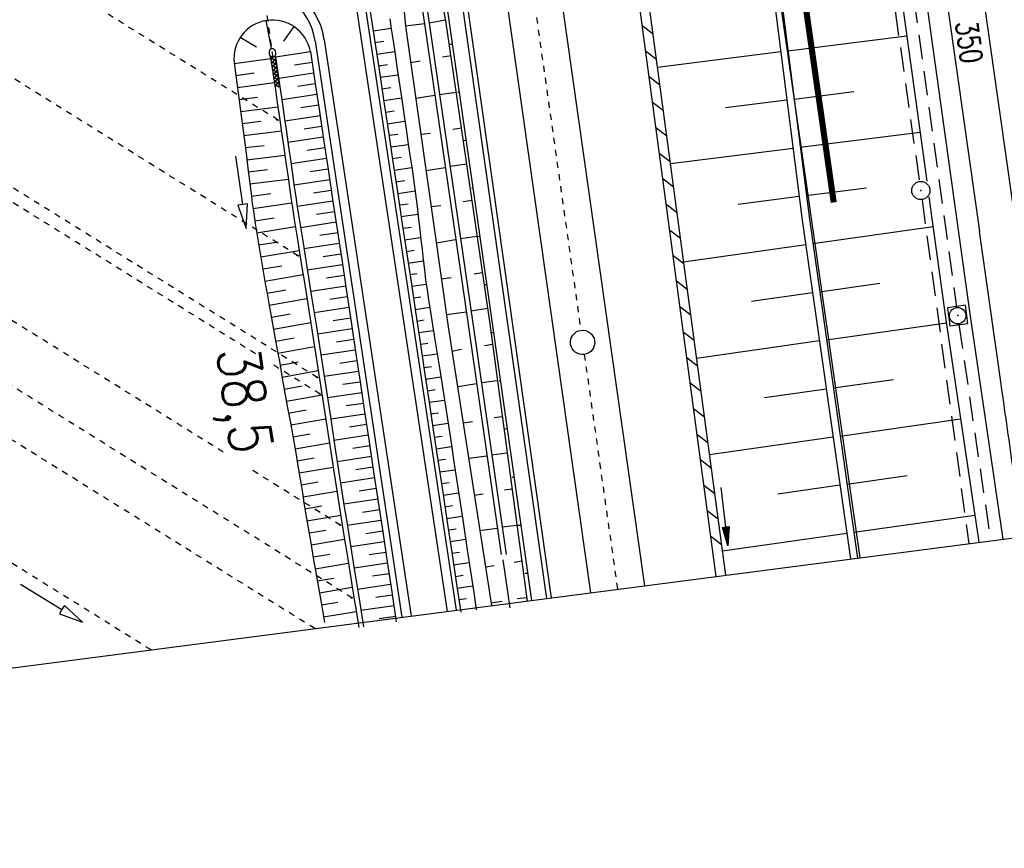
# Model space of a CAD drawing. Extents: x 446224 to 446791, y 446199 to 447379.
# Tile 3 of 113: x 446485 to 446566, y 446199 to 446267. Entities that reach past the tile are written whole.
import ezdxf
from ezdxf.enums import TextEntityAlignment as Align

# ---------------------------------------------------------------- set-up
doc = ezdxf.new("R2010")
doc.units = 0
doc.header["$LTSCALE"] = 2
doc.header["$MEASUREMENT"] = 0
for name, pattern in [('ACAD_ISO03W100', [0.5, 0.25, -0.25]), ('ACAD_ISO10W100W', [0.5, 0.25, -0.25]), ('AUSGEZOGEN', [0]), ('GEMARKBAB', [3.7, 2, -0.5, 0.1, -0.5, 0.1, -0.5]), ('GESTRICH-X2', [1.5, 1, -0.5]), ('STRICHLINIEX2', [0.5, 0.25, -0.25])]:
    doc.linetypes.add(name, pattern=pattern)
doc.layers.get('0').update_dxf_attribs({"linetype": 'AUSGEZOGEN'})
for name, color, linetype in [('202-GEMARKGRZ', 7, 'GEMARKBAB'), ('202-GRENZL-BAB', 7, 'AUSGEZOGEN'), ('BOESCHG', 250, 'AUSGEZOGEN'), ('DB-Ausläufe_Dränageleitungen', 15, 'CONTINUOUS'), ('DB-Bahnachse', 7, 'CONTINUOUS'), ('DB-Gleisachse', 7, 'CONTINUOUS'), ('DB-GRABEN', 15, 'AUSGEZOGEN'), ('DB-Kabelanlagen', 15, 'CONTINUOUS'), ('DB-Vorhandene_Dränageleitungen', 15, 'CONTINUOUS'), ('DB-Wegboeschungen', 15, 'CONTINUOUS'), ('DB-Wege', 15, 'CONTINUOUS'), ('FBRTOP', 250, 'AUSGEZOGEN'), ('KANAL', 7, 'GESTRICH-X2'), ('MULDE', 250, 'AUSGEZOGEN'), ('PFEILTOP', 200, 'AUSGEZOGEN'), ('Planeinteilung', 250, 'CONTINUOUS'), ('Rinne', 200, 'CONTINUOUS'), ('SCHSYMBOL', 200, 'AUSGEZOGEN'), ('TEXTO', 4, 'CONTINUOUS')]:
    doc.layers.add(name, color=color, linetype=linetype)
doc.styles.add('ROMANS', font='romans.shx', dxfattribs={"width": 0.8})

# ---------------------------------------------------------------- blocks, each defined once
blk = doc.blocks.new('GST')
at = {"color": 0}
blk.add_circle((0, 0), 0.75, dxfattribs=at)
blk.add_point((0, 0), dxfattribs=at)
blk = doc.blocks.new('10')
blk.add_blockref('GST', (0, 0))
blk = doc.blocks.new('20')
blk.add_lwpolyline([(-0.754, -0.751), (0.754, -0.751), (0.754, 0.75), (-0.754, 0.75)], close=True)
blk.add_circle((0, 0), 0.676)
blk.add_point((0, 0))
blk = doc.blocks.new('PFEIL2')
at = {"color": 0}
for p, q in [((0.88, 0.002), (-2.401, -0.012)), ((0.881, -0.271), (0.879, 0.276)), ((0.879, 0.276), (2.429, 0.009)), ((0.911, 0.27), (0.879, 0.265)), ((0.965, 0.261), (0.879, 0.246)), ((1.019, 0.252), (0.879, 0.228)), ((1.073, 0.242), (0.879, 0.209)), ((1.127, 0.233), (0.879, 0.191)), ((1.181, 0.224), (0.879, 0.172)), ((1.235, 0.214), (0.879, 0.154)), ((1.289, 0.205), (0.879, 0.135)), ((1.343, 0.196), (0.879, 0.117)), ((1.397, 0.187), (0.879, 0.098)), ((1.451, 0.177), (0.879, 0.08)), ((1.505, 0.168), (0.879, 0.061)), ((1.559, 0.159), (0.88, 0.043)), ((1.613, 0.149), (0.88, 0.024)), ((1.668, 0.14), (0.88, 0.006)), ((1.722, 0.131), (0.88, -0.013)), ((1.776, 0.121), (0.88, -0.031)), ((1.83, 0.112), (0.88, -0.05)), ((1.884, 0.103), (0.88, -0.068)), ((1.938, 0.094), (0.88, -0.087)), ((1.992, 0.084), (0.88, -0.105)), ((2.046, 0.075), (0.88, -0.124)), ((2.1, 0.066), (0.88, -0.142)), ((2.154, 0.056), (0.88, -0.161)), ((2.208, 0.047), (0.88, -0.179)), ((2.262, 0.038), (0.881, -0.198)), ((2.316, 0.029), (0.881, -0.216)), ((2.37, 0.019), (0.881, -0.235)), ((2.424, 0.01), (0.881, -0.253)), ((2.429, 0.009), (0.881, -0.271))]:
    blk.add_line(p, q, dxfattribs=at)
blk = doc.blocks.new('*X489')
at = {"color": 0, "linetype": 'ByBlock'}
for p, q in [((768587, 27544), (768564, 27567)), ((768634, 27551), (769041, 27957)), ((768644, 27879), (768721, 27956)), ((768893, 27557), (768693, 27757)), ((769209, 27558), (768812, 27956)), ((768958, 27557), (769361, 27959)), ((769526, 27560), (769128, 27958)), ((769279, 27559), (769681, 27961)), ((769842, 27562), (769444, 27960)), ((769599, 27561), (770001, 27963)), ((770158, 27564), (769761, 27962)), ((769919, 27563), (770321, 27965)), ((770475, 27566), (770077, 27964)), ((770239, 27565), (770641, 27967)), ((770791, 27568), (770393, 27965)), ((770559, 27566), (770961, 27969)), ((771107, 27570), (770710, 27967)), ((770879, 27568), (771163, 27852)), ((771163, 27832), (771026, 27969))]:
    blk.add_line(p, q, dxfattribs=at)
blk = doc.blocks.new('1135420')
blk.add_line((1135, 0), (1135, 297))

msp = doc.modelspace()

# ---------------------------------------------------------------- linework, layer by layer
at = {"layer": '202-GEMARKGRZ', "const_width": 0.5, "flags": 128}
msp.add_lwpolyline([(446552.237, 446252.365), (446548.546, 446278.134)], dxfattribs=at)
at = {"layer": '202-GRENZL-BAB'}
msp.add_line((446554.406, 446223.121), (446518.124, 446476.409), dxfattribs=at)
at = {"layer": 'BOESCHG'}
for p, q in [((446544.692, 446289.887), (446549.645, 446250.914)), ((446545.278, 446289.936), (446550.229, 446250.99)), ((446548.466, 446264.847), (446558.241, 446266.089)), ((446537.738, 446263.491), (446547.884, 446264.781)), ((446547.882, 446264.78), (446547.884, 446264.781)), ((446548.971, 446260.879), (446553.88, 446261.503)), ((446543.329, 446260.17), (446548.388, 446260.813)), ((446548.387, 446260.812), (446548.388, 446260.813)), ((446549.475, 446256.911), (446559.337, 446258.164)), ((446538.802, 446255.562), (446548.892, 446256.845)), ((446548.89, 446256.844), (446548.892, 446256.845)), ((446549.979, 446252.943), (446554.932, 446253.572)), ((446544.365, 446252.237), (446549.397, 446252.876)), ((446549.396, 446252.876), (446549.397, 446252.876)), ((446549.645, 446250.914), (446553.609, 446223.018)), ((446550.229, 446250.99), (446554.193, 446223.093)), ((446550.513, 446248.978), (446560.412, 446250.385)), ((446539.885, 446247.485), (446549.93, 446248.912)), ((446549.928, 446248.912), (446549.93, 446248.912)), ((446551.076, 446245.018), (446556.018, 446245.72)), ((446545.455, 446244.236), (446550.493, 446244.952)), ((446550.492, 446244.952), (446550.493, 446244.952)), ((446551.639, 446241.058), (446561.51, 446242.461)), ((446540.948, 446239.556), (446551.056, 446240.992)), ((446551.054, 446240.992), (446551.056, 446240.992)), ((446552.202, 446237.098), (446557.147, 446237.8)), ((446546.549, 446236.311), (446551.619, 446237.032)), ((446551.618, 446237.032), (446551.619, 446237.032)), ((446552.764, 446233.138), (446562.673, 446234.546)), ((446542.012, 446231.626), (446552.181, 446233.071)), ((446552.179, 446233.071), (446552.181, 446233.071)), ((446553.327, 446229.177), (446558.291, 446229.883)), ((446547.644, 446228.386), (446552.744, 446229.111)), ((446552.743, 446229.111), (446552.744, 446229.111)), ((446553.89, 446225.217), (446563.837, 446226.631)), ((446543.075, 446223.697), (446553.307, 446225.151)), ((446553.305, 446225.151), (446553.307, 446225.151))]:
    msp.add_line(p, q, dxfattribs=at)
at = {"layer": 'DB-Ausläufe_Dränageleitungen', "linetype": 'Continuous'}
for centre in [(446506.45, 446259.172), (446508.121, 446247.991), (446509.704, 446237.974), (446509.912, 446236.622), (446511.589, 446225.827), (446512.552, 446219.835)]:
    msp.add_ellipse(centre, major_axis=(-0.0644, 0.0384), ratio=0.5, start_param=3.141593, end_param=9.424778, dxfattribs=at)
at = {"layer": 'DB-Bahnachse', "linetype": 'ACAD_ISO10W100W'}
for p, q in [((446517.672, 446338.866), (446531.424, 446241.836)), ((446531.705, 446239.855), (446534.445, 446220.523))]:
    msp.add_line(p, q, dxfattribs=at)
at = {"layer": 'DB-Bahnachse', "linetype": 'Continuous'}
msp.add_ellipse((446531.566, 446240.846), major_axis=(-0.707, 0.707), ratio=1, start_param=2.496493, end_param=8.779678, dxfattribs=at)
at = {"layer": 'DB-Gleisachse', "linetype": 'Continuous'}
for p, q in [((446507.438, 446427.109), (446536.676, 446220.813)), ((446502.982, 446426.478), (446532.214, 446220.233))]:
    msp.add_line(p, q, dxfattribs=at)
at = {"layer": 'DB-GRABEN', "linetype": 'Continuous'}
for p, q in [((446516.047, 446276.825), (446516.996, 446266.875)), ((446517.097, 446276.975), (446518.547, 446267.075)), ((446517.497, 446277.025), (446518.947, 446267.125)), ((446518.397, 446277.175), (446520.297, 446267.324)), ((446519.147, 446277.275), (446520.547, 446267.374)), ((446518.547, 446267.075), (446516.996, 446266.875)), ((446516.996, 446266.875), (446520.496, 446242.124)), ((446518.547, 446267.075), (446522.146, 446242.324)), ((446520.297, 446267.374), (446518.947, 446267.125)), ((446518.947, 446267.125), (446522.546, 446242.424)), ((446520.297, 446267.324), (446523.896, 446242.574)), ((446520.547, 446267.374), (446524.096, 446242.624)), ((446520.846, 446265.374), (446520.596, 446265.374)), ((446517.396, 446263.875), (446518.196, 446264.025)), ((446520.746, 446264.424), (446520.046, 446264.324)), ((446521.146, 446261.424), (446519.796, 446261.224)), ((446521.396, 446261.424), (446521.296, 446261.424)), ((446519.396, 446261.174), (446517.846, 446260.925)), ((446518.246, 446257.975), (446519.046, 446258.075)), ((446521.596, 446258.474), (446520.896, 446258.374)), ((446521.996, 446257.474), (446521.746, 446257.424)), ((446520.246, 446255.224), (446518.696, 446254.975)), ((446522.046, 446255.524), (446520.646, 446255.324)), ((446522.546, 446253.524), (446522.446, 446253.524)), ((446522.446, 446252.524), (446521.746, 446252.424)), ((446519.096, 446252.025), (446519.896, 446252.124)), ((446521.096, 446249.274), (446519.546, 446249.024)), ((446522.896, 446249.574), (446521.496, 446249.374)), ((446523.096, 446249.574), (446522.896, 446249.524)), ((446519.946, 446246.074), (446520.746, 446246.174)), ((446523.296, 446246.574), (446522.646, 446246.474)), ((446523.646, 446245.574), (446523.546, 446245.574)), ((446523.746, 446243.624), (446522.396, 446243.424)), ((446521.996, 446243.324), (446520.396, 446243.124)), ((446523.896, 446242.574), (446527.011, 446219.555)), ((446524.096, 446242.624), (446527.351, 446219.6)), ((446520.496, 446242.124), (446524.073, 446219.173)), ((446522.146, 446242.324), (446524.869, 446223.376)), ((446522.546, 446242.424), (446525.275, 446223.391)), ((446524.196, 446241.624), (446524.046, 446241.624)), ((446520.796, 446240.124), (446521.596, 446240.274)), ((446524.146, 446240.674), (446523.496, 446240.574)), ((446522.846, 446237.424), (446521.296, 446237.174)), ((446524.546, 446237.674), (446523.246, 446237.524)), ((446524.796, 446237.674), (446524.696, 446237.674)), ((446524.946, 446234.724), (446524.296, 446234.624)), ((446521.746, 446234.224), (446522.496, 446234.324)), ((446525.346, 446233.724), (446525.096, 446233.674)), ((446523.696, 446231.474), (446522.196, 446231.274)), ((446525.346, 446231.724), (446524.096, 446231.574)), ((446525.896, 446229.774), (446525.746, 446229.724)), ((446522.645, 446228.274), (446523.395, 446228.374)), ((446525.745, 446228.774), (446525.145, 446228.674)), ((446526.145, 446225.774), (446524.945, 446225.624)), ((446526.445, 446225.774), (446526.145, 446225.774)), ((446524.545, 446225.524), (446523.095, 446225.324)), ((446523.595, 446222.374), (446524.295, 446222.474)), ((446525.007, 446222.947), (446525.587, 446218.989)), ((446526.545, 446222.824), (446525.945, 446222.724)), ((446527.045, 446221.824), (446526.845, 446221.824)), ((446524.937, 446219.506), (446524.045, 446219.374)), ((446526.945, 446219.824), (446526.177, 446219.724))]:
    msp.add_line(p, q, dxfattribs=at)
at = {"layer": 'DB-Kabelanlagen', "linetype": 'Continuous'}
for p, q in [((446499.369, 446425.965), (446528.594, 446219.761)), ((446499.765, 446426.022), (446528.99, 446219.813))]:
    msp.add_line(p, q, dxfattribs=at)
at = {"layer": 'DB-Vorhandene_Dränageleitungen', "linetype": 'ACAD_ISO03W100'}
for p, q in [((446506.516, 446259.137), (446460.043, 446288.101)), ((446508.187, 446247.956), (446461.829, 446276.848)), ((446509.77, 446237.939), (446463.409, 446266.833)), ((446504.656, 446239.904), (446463.181, 446265.753)), ((446501.99, 446231.815), (446464.412, 446255.236)), ((446512.618, 446219.8), (446465.84, 446248.954)), ((446509.535, 446217.281), (446466.091, 446244.357)), ((446509.978, 446236.587), (446505.815, 446239.181)), ((446496.056, 446215.526), (446467.352, 446233.416)), ((446511.655, 446225.792), (446504.05, 446230.532))]:
    msp.add_line(p, q, dxfattribs=at)
at = {"layer": 'DB-Vorhandene_Dränageleitungen', "linetype": 'Continuous'}
for p, q in [((446485.314, 446220.95), (446488.719, 446218.851)), ((446488.929, 446219.191), (446488.719, 446218.851)), ((446490.421, 446217.801), (446488.929, 446219.191)), ((446488.719, 446218.851), (446488.509, 446218.51)), ((446488.509, 446218.51), (446490.421, 446217.801))]:
    msp.add_line(p, q, dxfattribs=at)
at = {"layer": 'DB-Wegboeschungen', "linetype": 'STRICHLINIEX2'}
msp.add_line((446506.099, 446264.302), (446503.992, 446279.19), dxfattribs=at)
at = {"layer": 'DB-Wegboeschungen', "linetype": 'Continuous'}
for p, q in [((446514.098, 446268.071), (446514.47, 446265.599)), ((446505.489, 446267.331), (446505.944, 446265.03)), ((446515.702, 446267.47), (446515.825, 446266.645)), ((446507.799, 446266.851), (446506.951, 446265.646)), ((446514.336, 446266.491), (446515.816, 446266.706)), ((446515.825, 446266.645), (446515.948, 446265.821)), ((446503.397, 446265.958), (446504.738, 446265.183)), ((446514.47, 446265.599), (446514.842, 446263.127)), ((446514.48, 446265.535), (446515.219, 446265.643)), ((446515.948, 446265.821), (446516.132, 446264.585)), ((446505.897, 446264.302), (446505.843, 446264.489)), ((446506.293, 446264.361), (446506.293, 446264.55)), ((446509.169, 446264.756), (446506.298, 446264.324)), ((446509.163, 446264.8), (446509.535, 446262.328)), ((446514.624, 446264.58), (446516.101, 446264.795)), ((446516.132, 446264.585), (446516.313, 446263.348)), ((446502.889, 446263.855), (446503.062, 446262.617)), ((446502.896, 446263.806), (446505.908, 446264.226)), ((446505.897, 446264.302), (446506.26, 446261.835)), ((446506.292, 446264.368), (446506.656, 446261.894)), ((446509.301, 446263.879), (446507.864, 446263.663)), ((446514.768, 446263.624), (446515.504, 446263.731)), ((446503.034, 446262.813), (446504.544, 446263.023)), ((446509.433, 446263.003), (446506.556, 446262.57)), ((446514.842, 446263.127), (446515.215, 446260.654)), ((446514.911, 446262.668), (446516.382, 446262.883)), ((446516.313, 446263.348), (446516.679, 446260.875)), ((446503.062, 446262.617), (446503.231, 446261.379)), ((446503.171, 446261.824), (446506.201, 446262.238)), ((446509.565, 446262.126), (446508.125, 446261.909)), ((446509.535, 446262.328), (446509.907, 446259.855)), ((446503.231, 446261.379), (446503.396, 446260.139)), ((446506.26, 446261.835), (446506.442, 446260.598)), ((446506.656, 446261.894), (446506.838, 446260.657)), ((446509.697, 446261.249), (446506.815, 446260.815)), ((446515.055, 446261.713), (446515.789, 446261.82)), ((446503.304, 446260.835), (446504.826, 446261.039)), ((446506.442, 446260.598), (446506.623, 446259.361)), ((446506.838, 446260.657), (446507.018, 446259.421)), ((446515.199, 446260.757), (446516.664, 446260.971)), ((446515.215, 446260.654), (446515.587, 446258.182)), ((446516.679, 446260.875), (446516.862, 446259.638)), ((446503.396, 446260.139), (446503.556, 446258.899)), ((446503.434, 446259.849), (446506.494, 446260.243)), ((446509.829, 446260.373), (446508.386, 446260.155)), ((446509.907, 446259.855), (446510.279, 446257.383)), ((446515.343, 446259.802), (446516.074, 446259.909)), ((446516.862, 446259.638), (446517.044, 446258.402)), ((446503.556, 446258.899), (446503.713, 446257.659)), ((446503.561, 446258.859), (446505.1, 446259.053)), ((446506.623, 446259.361), (446506.8, 446258.124)), ((446507.018, 446259.421), (446507.196, 446258.183)), ((446509.961, 446259.496), (446507.07, 446259.061)), ((446515.487, 446258.846), (446516.947, 446259.059)), ((446503.686, 446257.869), (446506.782, 446258.25)), ((446506.8, 446258.124), (446506.978, 446256.886)), ((446507.196, 446258.183), (446507.373, 446256.946)), ((446510.093, 446258.619), (446508.645, 446258.401)), ((446515.587, 446258.182), (446515.959, 446255.71)), ((446515.631, 446257.891), (446516.359, 446257.997)), ((446517.044, 446258.402), (446517.225, 446257.165)), ((446503.713, 446257.659), (446503.868, 446256.418)), ((446510.225, 446257.743), (446507.322, 446257.306)), ((446510.279, 446257.383), (446510.651, 446254.911)), ((446515.775, 446256.935), (446517.228, 446257.147)), ((446517.225, 446257.165), (446517.409, 446255.928)), ((446503.811, 446256.875), (446505.368, 446257.066)), ((446503.868, 446256.418), (446504.025, 446255.178)), ((446506.978, 446256.886), (446507.156, 446255.649)), ((446507.373, 446256.946), (446507.552, 446255.709)), ((446510.357, 446256.866), (446508.903, 446256.647)), ((446503.013, 446256.163), (446503.593, 446252.205)), ((446503.936, 446255.88), (446507.067, 446256.266)), ((446507.156, 446255.649), (446507.333, 446254.412)), ((446507.552, 446255.709), (446507.728, 446254.471)), ((446510.489, 446255.989), (446507.575, 446255.551)), ((446515.918, 446255.98), (446516.644, 446256.086)), ((446515.959, 446255.71), (446516.331, 446253.238)), ((446517.409, 446255.928), (446517.534, 446255.105)), ((446504.025, 446255.178), (446504.18, 446253.937)), ((446504.061, 446254.886), (446505.636, 446255.08)), ((446510.621, 446255.113), (446509.16, 446254.893)), ((446510.651, 446254.911), (446511.024, 446252.439)), ((446516.062, 446255.024), (446517.514, 446255.236)), ((446517.534, 446255.105), (446517.657, 446254.28)), ((446504.18, 446253.937), (446504.281, 446253.109)), ((446504.185, 446253.891), (446507.351, 446254.281)), ((446507.333, 446254.412), (446507.447, 446253.586)), ((446507.728, 446254.471), (446507.843, 446253.646)), ((446510.753, 446254.236), (446507.822, 446253.795)), ((446516.206, 446254.069), (446516.931, 446254.174)), ((446517.657, 446254.28), (446517.771, 446253.455)), ((446504.281, 446253.109), (446504.387, 446252.283)), ((446507.447, 446253.586), (446507.563, 446252.761)), ((446507.843, 446253.646), (446507.958, 446252.82)), ((446510.885, 446253.359), (446509.415, 446253.138)), ((446516.331, 446253.238), (446516.703, 446250.766)), ((446516.35, 446253.113), (446517.788, 446253.323)), ((446517.771, 446253.455), (446517.874, 446252.628)), ((446504.309, 446252.888), (446505.898, 446253.092)), ((446504.442, 446251.874), (446507.626, 446252.325)), ((446507.563, 446252.761), (446507.683, 446251.936)), ((446507.958, 446252.82), (446508.079, 446251.996)), ((446511.017, 446252.483), (446508.072, 446252.04)), ((446511.024, 446252.439), (446511.396, 446249.967)), ((446517.874, 446252.628), (446517.97, 446251.799)), ((446503.593, 446252.205), (446503.197, 446252.147)), ((446503.197, 446252.147), (446503.883, 446250.227)), ((446503.989, 446252.263), (446503.593, 446252.205)), ((446503.883, 446250.227), (446503.989, 446252.263)), ((446504.387, 446252.283), (446504.502, 446251.457)), ((446507.683, 446251.936), (446507.812, 446251.113)), ((446508.079, 446251.996), (446508.208, 446251.172)), ((446511.149, 446251.606), (446509.679, 446251.385)), ((446516.494, 446252.157), (446517.2, 446252.26)), ((446517.97, 446251.799), (446518.064, 446250.971)), ((446504.502, 446251.457), (446504.632, 446250.634)), ((446504.595, 446250.859), (446506.184, 446251.109)), ((446507.812, 446251.113), (446507.946, 446250.29)), ((446508.208, 446251.172), (446508.342, 446250.35)), ((446511.281, 446250.73), (446508.352, 446250.289)), ((446516.638, 446251.202), (446518.015, 446251.403)), ((446516.703, 446250.766), (446517.076, 446248.294)), ((446518.064, 446250.971), (446518.162, 446250.143)), ((446504.632, 446250.634), (446504.77, 446249.812)), ((446504.762, 446249.858), (446507.931, 446250.382)), ((446507.946, 446250.29), (446508.082, 446249.468)), ((446508.342, 446250.35), (446508.477, 446249.528)), ((446511.396, 446249.967), (446511.768, 446247.495)), ((446516.782, 446250.246), (446517.454, 446250.344)), ((446518.162, 446250.143), (446518.26, 446249.315)), ((446504.77, 446249.812), (446504.908, 446248.99)), ((446504.928, 446248.869), (446506.511, 446249.131)), ((446508.082, 446249.468), (446508.28, 446248.234)), ((446508.477, 446249.528), (446508.676, 446248.293)), ((446511.413, 446249.853), (446509.954, 446249.633)), ((446516.925, 446249.291), (446518.24, 446249.483)), ((446518.26, 446249.315), (446518.357, 446248.487)), ((446504.908, 446248.99), (446505.042, 446248.168)), ((446505.088, 446247.884), (446508.254, 446248.399)), ((446508.28, 446248.234), (446508.475, 446246.999)), ((446511.545, 446248.976), (446508.636, 446248.538)), ((446508.676, 446248.293), (446508.871, 446247.059)), ((446517.069, 446248.335), (446517.711, 446248.429)), ((446517.076, 446248.294), (446517.448, 446245.822)), ((446518.357, 446248.487), (446518.45, 446247.658)), ((446505.042, 446248.168), (446505.175, 446247.345)), ((446511.677, 446248.1), (446510.226, 446247.881)), ((446511.768, 446247.495), (446512.14, 446245.023)), ((446517.213, 446247.38), (446518.461, 446247.562)), ((446518.45, 446247.658), (446518.546, 446246.83)), ((446505.175, 446247.345), (446505.31, 446246.523)), ((446505.249, 446246.891), (446506.829, 446247.152)), ((446508.475, 446246.999), (446508.672, 446245.765)), ((446508.871, 446247.059), (446509.067, 446245.824)), ((446511.809, 446247.223), (446508.914, 446246.787)), ((446518.546, 446246.83), (446518.65, 446246.003)), ((446505.31, 446246.523), (446505.452, 446245.701)), ((446505.418, 446245.894), (446508.566, 446246.431)), ((446509.067, 446245.824), (446509.264, 446244.59)), ((446511.941, 446246.346), (446510.497, 446246.129)), ((446517.357, 446246.424), (446517.965, 446246.513)), ((446517.448, 446245.822), (446517.82, 446243.35)), ((446518.65, 446246.003), (446518.769, 446245.178)), ((446505.452, 446245.701), (446505.599, 446244.881)), ((446505.596, 446244.9), (446507.159, 446245.175)), ((446508.672, 446245.765), (446508.869, 446244.53)), ((446512.073, 446245.47), (446509.193, 446245.036)), ((446512.14, 446245.023), (446512.512, 446242.55)), ((446517.501, 446245.469), (446518.7, 446245.644)), ((446518.769, 446245.178), (446518.897, 446244.354)), ((446505.599, 446244.881), (446505.749, 446244.06)), ((446505.777, 446243.91), (446508.88, 446244.464)), ((446508.869, 446244.53), (446509.263, 446242.061)), ((446509.264, 446244.59), (446509.658, 446242.121)), ((446512.205, 446244.593), (446510.769, 446244.377)), ((446517.645, 446244.513), (446518.245, 446244.601)), ((446518.897, 446244.354), (446519.03, 446243.532)), ((446505.749, 446244.06), (446505.973, 446242.83)), ((446512.337, 446243.716), (446509.473, 446243.285)), ((446517.789, 446243.558), (446518.997, 446243.734)), ((446519.03, 446243.532), (446519.226, 446242.297)), ((446505.956, 446242.924), (446507.497, 446243.199)), ((446505.973, 446242.83), (446506.196, 446241.6)), ((446512.469, 446242.84), (446511.04, 446242.625)), ((446517.82, 446243.35), (446518.192, 446240.877)), ((446517.932, 446242.602), (446518.541, 446242.691)), ((446506.135, 446241.937), (446509.195, 446242.484)), ((446509.263, 446242.061), (446509.458, 446240.827)), ((446509.658, 446242.121), (446509.854, 446240.886)), ((446512.601, 446241.963), (446509.751, 446241.534)), ((446512.512, 446242.55), (446512.884, 446240.078)), ((446518.076, 446241.647), (446519.3, 446241.825)), ((446519.226, 446242.297), (446519.42, 446241.062)), ((446506.196, 446241.6), (446506.418, 446240.369)), ((446506.313, 446240.951), (446507.833, 446241.223)), ((446512.733, 446241.086), (446511.311, 446240.872)), ((446519.42, 446241.062), (446519.809, 446238.593)), ((446506.418, 446240.369), (446506.639, 446239.138)), ((446506.491, 446239.965), (446509.509, 446240.504)), ((446509.458, 446240.827), (446509.652, 446239.592)), ((446509.854, 446240.886), (446510.047, 446239.651)), ((446512.865, 446240.21), (446510.027, 446239.783)), ((446518.192, 446240.877), (446518.564, 446238.405)), ((446518.22, 446240.691), (446518.835, 446240.781)), ((446509.652, 446239.592), (446509.843, 446238.356)), ((446510.047, 446239.651), (446510.239, 446238.416)), ((446512.997, 446239.333), (446511.58, 446239.12)), ((446512.884, 446240.078), (446513.257, 446237.606)), ((446518.364, 446239.735), (446519.6, 446239.916)), ((446506.639, 446239.138), (446506.857, 446237.907)), ((446506.667, 446238.978), (446508.166, 446239.246)), ((446506.842, 446237.991), (446509.818, 446238.523)), ((446518.508, 446238.78), (446519.129, 446238.871)), ((446519.809, 446238.593), (446520.004, 446237.358)), ((446506.857, 446237.907), (446507.075, 446236.676)), ((446509.843, 446238.356), (446510.033, 446237.121)), ((446510.239, 446238.416), (446510.429, 446237.18)), ((446513.129, 446238.456), (446510.298, 446238.03)), ((446518.564, 446238.405), (446518.936, 446235.933)), ((446518.652, 446237.824), (446519.901, 446238.007)), ((446507.017, 446237.004), (446508.493, 446237.268)), ((446510.033, 446237.121), (446510.224, 446235.886)), ((446510.429, 446237.18), (446510.619, 446235.945)), ((446513.261, 446237.58), (446511.847, 446237.367)), ((446513.257, 446237.606), (446513.629, 446235.134)), ((446518.796, 446236.869), (446519.424, 446236.96)), ((446520.004, 446237.358), (446520.198, 446236.123)), ((446507.075, 446236.676), (446507.296, 446235.445)), ((446507.193, 446236.018), (446510.123, 446236.541)), ((446513.393, 446236.703), (446510.568, 446236.278)), ((446518.939, 446235.913), (446520.202, 446236.097)), ((446520.198, 446236.123), (446520.58, 446233.652)), ((446507.296, 446235.445), (446507.519, 446234.214)), ((446507.37, 446235.031), (446508.823, 446235.291)), ((446510.224, 446235.886), (446510.415, 446234.65)), ((446510.619, 446235.945), (446510.81, 446234.71)), ((446513.525, 446235.826), (446512.114, 446235.614)), ((446518.936, 446235.933), (446519.309, 446233.461)), ((446507.549, 446234.045), (446510.429, 446234.559)), ((446510.415, 446234.65), (446510.796, 446232.179)), ((446510.81, 446234.71), (446511.191, 446232.239)), ((446513.657, 446234.95), (446510.839, 446234.526)), ((446513.629, 446235.134), (446514.001, 446232.662)), ((446519.083, 446234.958), (446519.717, 446235.05)), ((446507.519, 446234.214), (446507.742, 446232.984)), ((446513.789, 446234.073), (446512.381, 446233.861)), ((446519.227, 446234.002), (446520.498, 446234.188)), ((446520.58, 446233.652), (446520.768, 446232.416)), ((446507.729, 446233.059), (446509.155, 446233.314)), ((446507.742, 446232.984), (446507.962, 446231.753)), ((446513.921, 446233.197), (446511.109, 446232.773)), ((446519.309, 446233.461), (446519.681, 446230.989)), ((446519.371, 446233.047), (446520.007, 446233.139)), ((446507.905, 446232.076), (446510.735, 446232.574)), ((446510.796, 446232.179), (446511.177, 446229.709)), ((446511.191, 446232.239), (446511.573, 446229.768)), ((446514.052, 446232.32), (446512.648, 446232.108)), ((446514.001, 446232.662), (446514.373, 446230.19)), ((446519.515, 446232.091), (446520.789, 446232.277)), ((446520.768, 446232.416), (446520.954, 446231.18)), ((446507.962, 446231.753), (446508.173, 446230.52)), ((446508.075, 446231.097), (446509.482, 446231.336)), ((446514.184, 446231.443), (446511.379, 446231.021)), ((446519.659, 446231.136), (446520.296, 446231.229)), ((446508.173, 446230.52), (446508.376, 446229.287)), ((446508.24, 446230.117), (446511.043, 446230.577)), ((446514.316, 446230.567), (446512.915, 446230.356)), ((446519.681, 446230.989), (446520.053, 446228.517)), ((446520.954, 446231.18), (446521.329, 446228.709)), ((446511.177, 446229.709), (446511.368, 446228.473)), ((446511.573, 446229.768), (446511.763, 446228.533)), ((446514.448, 446229.69), (446511.65, 446229.269)), ((446514.373, 446230.19), (446514.745, 446227.718)), ((446519.802, 446230.18), (446521.078, 446230.366)), ((446508.376, 446229.287), (446508.508, 446228.464)), ((446508.401, 446229.131), (446509.799, 446229.357)), ((446514.58, 446228.813), (446513.183, 446228.603)), ((446519.946, 446229.224), (446520.584, 446229.318)), ((446508.508, 446228.464), (446508.64, 446227.641)), ((446508.56, 446228.142), (446511.35, 446228.591)), ((446511.368, 446228.473), (446511.561, 446227.238)), ((446511.763, 446228.533), (446511.957, 446227.298)), ((446520.053, 446228.517), (446520.425, 446226.044)), ((446520.09, 446228.269), (446521.367, 446228.455)), ((446521.329, 446228.709), (446521.703, 446226.237)), ((446508.64, 446227.641), (446508.774, 446226.819)), ((446508.72, 446227.148), (446510.112, 446227.377)), ((446511.561, 446227.238), (446511.758, 446226.004)), ((446514.712, 446227.937), (446511.922, 446227.517)), ((446511.957, 446227.298), (446512.154, 446226.063)), ((446514.745, 446227.718), (446515.117, 446225.245)), ((446520.234, 446227.313), (446520.873, 446227.407)), ((446508.774, 446226.819), (446508.983, 446225.586)), ((446508.886, 446226.156), (446511.66, 446226.619)), ((446514.844, 446227.06), (446513.453, 446226.851)), ((446520.378, 446226.358), (446521.656, 446226.544)), ((446508.983, 446225.586), (446509.196, 446224.354)), ((446511.758, 446226.004), (446511.957, 446224.77)), ((446512.154, 446226.063), (446512.353, 446224.829)), ((446514.976, 446226.183), (446512.202, 446225.766)), ((446520.425, 446226.044), (446520.797, 446223.572)), ((446521.703, 446226.237), (446522.077, 446223.765)), ((446509.056, 446225.164), (446510.437, 446225.399)), ((446511.957, 446224.77), (446512.156, 446223.535)), ((446512.353, 446224.829), (446512.551, 446223.595)), ((446515.108, 446225.307), (446513.726, 446225.099)), ((446515.117, 446225.245), (446515.49, 446222.773)), ((446520.522, 446225.402), (446521.161, 446225.496)), ((446509.196, 446224.354), (446509.408, 446223.122)), ((446509.227, 446224.176), (446511.977, 446224.644)), ((446515.24, 446224.43), (446512.484, 446224.015)), ((446520.666, 446224.447), (446521.946, 446224.634)), ((446509.397, 446223.189), (446510.767, 446223.422)), ((446509.408, 446223.122), (446509.619, 446221.89)), ((446512.156, 446223.535), (446512.353, 446222.301)), ((446512.551, 446223.595), (446512.749, 446222.361)), ((446515.372, 446223.553), (446513.998, 446223.347)), ((446520.797, 446223.572), (446521.169, 446221.1)), ((446520.809, 446223.491), (446521.45, 446223.585)), ((446522.077, 446223.765), (446522.265, 446222.529)), ((446509.566, 446222.201), (446512.295, 446222.665)), ((446512.749, 446222.361), (446513.145, 446219.892)), ((446515.504, 446222.677), (446512.764, 446222.264)), ((446515.49, 446222.773), (446515.862, 446220.301)), ((446520.953, 446222.536), (446522.235, 446222.723)), ((446522.265, 446222.529), (446522.452, 446221.293)), ((446509.619, 446221.89), (446509.83, 446220.657)), ((446512.353, 446222.301), (446512.75, 446219.833)), ((446515.636, 446221.8), (446514.27, 446221.594)), ((446521.097, 446221.58), (446521.739, 446221.674)), ((446509.735, 446221.213), (446511.094, 446221.444)), ((446509.904, 446220.225), (446512.613, 446220.685)), ((446515.768, 446220.923), (446513.045, 446220.514)), ((446521.169, 446221.1), (446521.542, 446218.628)), ((446521.241, 446220.625), (446522.524, 446220.812)), ((446522.452, 446221.293), (446522.636, 446220.057)), ((446509.83, 446220.657), (446510.042, 446219.425)), ((446513.145, 446219.892), (446513.344, 446218.658)), ((446515.9, 446220.047), (446514.543, 446219.842)), ((446515.862, 446220.301), (446516.234, 446217.829)), ((446522.636, 446220.057), (446522.82, 446218.82)), ((446510.042, 446219.425), (446510.186, 446218.604)), ((446510.075, 446219.237), (446511.423, 446219.467)), ((446512.75, 446219.833), (446512.948, 446218.599)), ((446516.032, 446219.17), (446513.327, 446218.763)), ((446521.385, 446219.669), (446522.025, 446219.763)), ((446510.186, 446218.604), (446510.328, 446217.783)), ((446510.246, 446218.254), (446512.932, 446218.702)), ((446512.948, 446218.599), (446513.146, 446217.364)), ((446513.344, 446218.658), (446513.541, 446217.424)), ((446516.164, 446218.293), (446514.816, 446218.091))]:
    msp.add_line(p, q, dxfattribs=at)
for centre, major_axis, ratio, start_param, end_param in [((446506.044, 446264.206), (-0.447, 3.143), 1, -1.523986, 1.54006), ((446506.047, 446264.674), (-0.052, 0.371), 0.666667, 3.141593, 9.424778)]:
    msp.add_ellipse(centre, major_axis=major_axis, ratio=ratio, start_param=start_param, end_param=end_param, dxfattribs=at)
at = {"layer": 'DB-Wege', "linetype": 'Continuous'}
for p, q in [((446510.054, 446287.583), (446520.425, 446218.698)), ((446510.796, 446287.695), (446521.169, 446218.795)), ((446509.563, 446265.653), (446516.705, 446218.214)), ((446510.305, 446265.765), (446517.449, 446218.311))]:
    msp.add_line(p, q, dxfattribs=at)
for major_axis, start_param, end_param in [((-0.837, 5.941), -1.561378, -0.02205), ((-0.734, 5.198), -1.561719, -0.022391)]:
    msp.add_ellipse((446504.372, 446264.872), major_axis=major_axis, ratio=1, start_param=start_param, end_param=end_param, dxfattribs=at)
at = {"layer": 'FBRTOP'}
for centre, radius, start, end in [((-8021455.648, -753984.878), 8552659.028, 8.0670797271, 8.067498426), ((455584.556, 447538.624), 9111.902, 187.9730666, 188.0515844), ((462347.519, 448495.306), 15942.197, 188.0515844, 188.0965304), ((439078.128, 445181.699), 7561.943, 8.0266794, 8.1214354), ((317966.024, 428102.99), 129872.302, 8.02358776, 8.02667942)]:
    msp.add_arc(centre, radius, start, end, dxfattribs=at)
at = {"layer": 'KANAL'}
for p, q in [((446550.563, 446315.625), (446559.281, 446254.094)), ((446554.313, 446301.813), (446562.344, 446243.781)), ((446559.5, 446252.594), (446563.351, 446224.286)), ((446562.531, 446242.313), (446565.148, 446224.52))]:
    msp.add_line(p, q, dxfattribs=at)
at = {"layer": 'MULDE'}
for p, q in [((446555.203, 446302.692), (446563.425, 446243.188)), ((446560.072, 446252.839), (446561.445, 446242.906)), ((446561.445, 446242.906), (446564.166, 446224.392)), ((446563.425, 446243.188), (446566.149, 446224.65))]:
    msp.add_line(p, q, dxfattribs=at)
msp.add_lwpolyline([(446551.178, 446315.838), (446553.223, 446302.404), (446559.896, 446254.114)], dxfattribs=at)
at = {"layer": 'PFEILTOP'}
for p, q in [((446536.469, 446266.941), (446537.368, 446266.254)), ((446536.751, 446264.838), (446537.65, 446264.152)), ((446537.033, 446262.736), (446537.932, 446262.049)), ((446537.314, 446260.633), (446538.214, 446259.947)), ((446537.596, 446258.531), (446538.496, 446257.844)), ((446537.878, 446256.428), (446538.778, 446255.742)), ((446538.16, 446254.326), (446539.06, 446253.639)), ((446538.442, 446252.223), (446539.342, 446251.537)), ((446538.724, 446250.121), (446539.623, 446249.434)), ((446539.006, 446248.018), (446539.905, 446247.332)), ((446539.288, 446245.916), (446540.187, 446245.229)), ((446539.57, 446243.813), (446540.469, 446243.127)), ((446539.852, 446241.711), (446540.751, 446241.024)), ((446540.134, 446239.608), (446541.033, 446238.922)), ((446540.416, 446237.506), (446541.315, 446236.819)), ((446540.698, 446235.403), (446541.597, 446234.717)), ((446540.98, 446233.301), (446541.879, 446232.614)), ((446541.262, 446231.198), (446542.161, 446230.512)), ((446541.544, 446229.096), (446542.443, 446228.409)), ((446541.826, 446226.993), (446542.725, 446226.307)), ((446542.108, 446224.891), (446543.007, 446224.204))]:
    msp.add_line(p, q, dxfattribs=at)
at = {"layer": 'Rinne'}
for p, q in [((446542.552, 446221.578), (446534.316, 446282.996)), ((446543.345, 446221.682), (446535.112, 446283.072))]:
    msp.add_line(p, q, dxfattribs=at)

# ---------------------------------------------------------------- block references
at = {"layer": 'DB-GRABEN', "linetype": 'Continuous', "xscale": 0.001000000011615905, "yscale": 0.000999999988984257, "zscale": 0.001, "rotation": 278.038490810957}
msp.add_blockref('*X489', (446371.124, 447021.561), dxfattribs=at)
at = {"layer": 'PFEILTOP', "rotation": 276.4306525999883}
msp.add_blockref('PFEIL2', (446543.251, 446226.52), dxfattribs=at)
at = {"layer": 'Planeinteilung', "linetype": 'Continuous', "rotation": 277.4163263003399}
msp.add_blockref('1135420', (446224.107, 447324.702), dxfattribs=at)
at = {"layer": 'SCHSYMBOL', "rotation": 278.0671}
for name, p in [('10', (446559.401, 446253.347)), ('20', (446562.435, 446243.047))]:
    msp.add_blockref(name, p, dxfattribs=at)

# ---------------------------------------------------------------- texts
at = {"layer": 'DB-Bahnachse', "linetype": 'Continuous', "style": 'ROMANS', "oblique": 360, "width": 0.8337}
msp.add_text('38,5', height=3.5, rotation=278.03849, dxfattribs=at).set_placement((446501.44, 446240.181))
at = {"layer": 'TEXTO', "style": 'ROMANS', "width": 0.75}
msp.add_text('KMZR DN 350', height=1.8, rotation=277.8674, dxfattribs=at).set_placement((446561.844, 446270.048), align=Align.CENTER)

doc.saveas('drawing.dxf')
